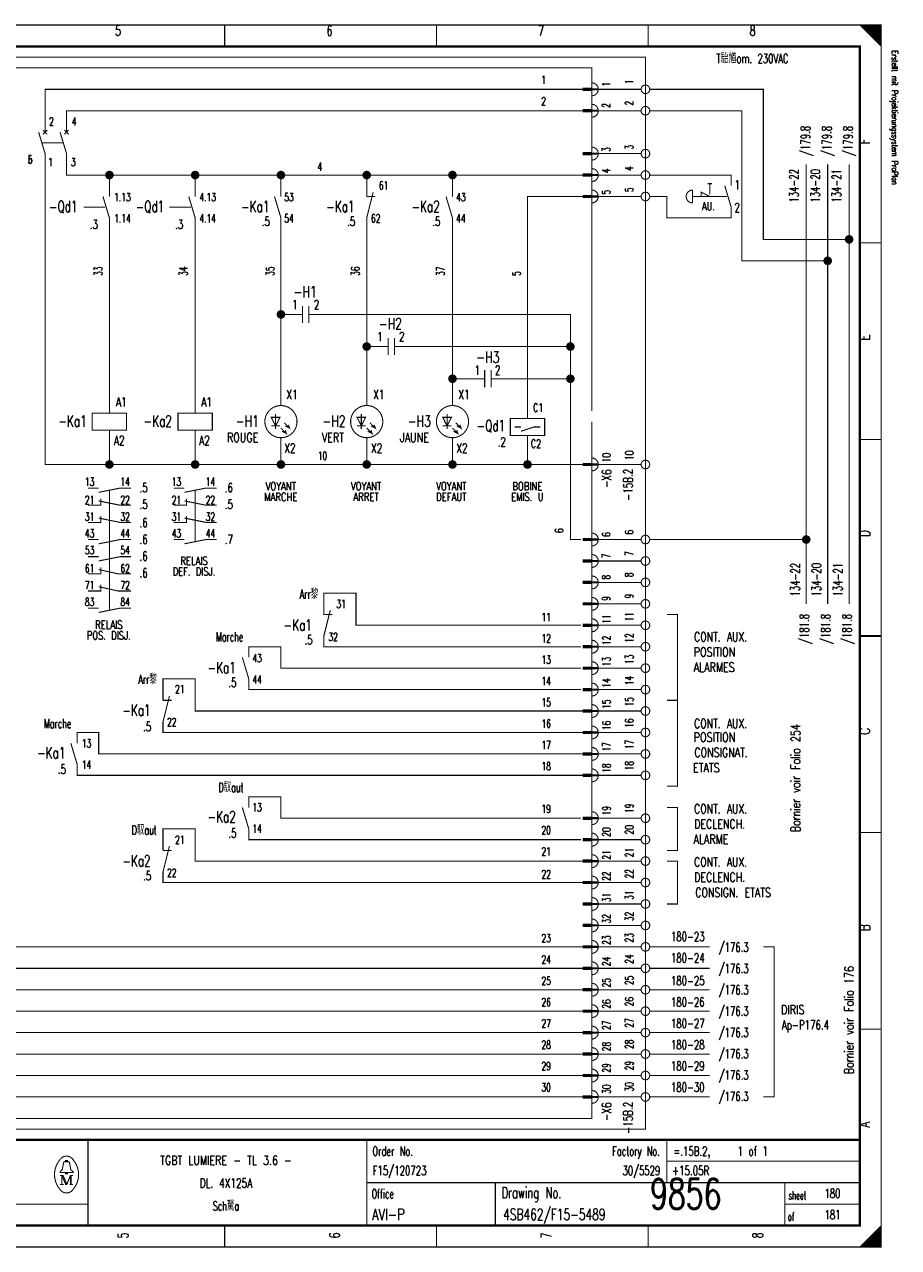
# Model space of a CAD drawing. Extents: x -1 to 409, y 0 to 286.
# Tile 2 of 2: x 205 to 409, y 0 to 285. Entities that reach past the tile are written whole.
import ezdxf
from ezdxf.enums import TextEntityAlignment as Align

# ---------------------------------------------------------------- set-up
doc = ezdxf.new("R2010")
doc.units = 0
doc.header["$MEASUREMENT"] = 0
doc.linetypes.add('GESTRICHELT', pattern=[3.75, 3, -0.75])
doc.layers.get('0').update_dxf_attribs({"color": 9, "linetype": 'CONTINUOUS'})
doc.layers.add('0L', color=7, linetype='CONTINUOUS')
doc.styles.get("Standard").update_dxf_attribs({"font": 'TXT', "bigfont": 'TXT'})

# ---------------------------------------------------------------- blocks, each defined once
blk = doc.blocks.new('BCIRCLE_FILLED')
at = {"color": 0, "linetype": 'Continuous', "const_width": 1, "flags": 128}
blk.add_lwpolyline([(0.5, 0, 1), (-0.5, 0, 1)], format="xyb", close=True, dxfattribs=at)

msp = doc.modelspace()

# ---------------------------------------------------------------- linework, layer by layer
at = {"color": 0, "const_width": 0.25, "flags": 128}
for points in [[(0, 142.5), (0, 285), (405, 285), (405, 0), (0, 0), (0, 142.5)], [(400, 285), (405, 280), (404.75, 280.25), (404.75, 285), (404.5, 285), (404.5, 280.5), (404.25, 280.75), (404.25, 285), (404, 285), (404, 281), (403.75, 281.25), (403.75, 285), (403.5, 285), (403.5, 281.5), (403.25, 281.75)], [(401.5, 283.5), (401.5, 285), (401.25, 285), (401.25, 283.75), (401, 284), (401, 285), (400.75, 285), (400.75, 284.25), (400.5, 284.5), (400.5, 285), (400.25, 285), (400.25, 284.75)], [(403.25, 281.75), (403.25, 285), (403, 285), (403, 282), (402.75, 282.25), (402.75, 285), (402.5, 285), (402.5, 282.5), (402.25, 282.75), (402.25, 285), (402, 285), (402, 283), (401.75, 283.25), (401.75, 285), (401.5, 285)], [(210, 260), (210, 270), (335.5, 270)], [(349, 270), (339, 270)], [(397.5, 235), (377.5, 235), (377.5, 270), (351, 270)], [(215, 260), (215, 265), (335.5, 265)], [(349, 265), (339, 265)], [(392.5, 230), (372.5, 230), (372.5, 265), (351, 265)], [(225, 182.5), (210, 182.5), (210, 255)], [(225, 250), (215, 250), (215, 255)], [(349, 255), (339, 255)], [(387.5, 150), (387.5, 252.5)], [(392.5, 150), (392.5, 252.5)], [(397.5, 150), (397.5, 252.5)], [(225, 245), (225, 250), (245, 250)], [(245, 245), (245, 250), (265, 250)], [(265, 245), (265, 250), (285, 250)], [(285, 245), (285, 250), (305, 250)], [(305, 245), (305, 250), (335.5, 250)], [(349, 250), (339, 250)], [(363, 245), (363, 246), (365, 245)], [(322.5, 193.25), (322.5, 245), (335.5, 245)], [(349, 245), (339, 245)], [(225, 194.5), (225, 240)], [(245, 194.5), (245, 240)], [(265, 196.25), (265, 240)], [(285, 196.25), (285, 240)], [(305, 196.25), (305, 240)], [(267, 217.5), (265, 217.5)], [(294.5, 210), (332.5, 210), (332.5, 217.5), (274.5, 217.5)], [(287, 210), (285, 210)], [(317, 202.5), (332.5, 202.5), (332.5, 210)], [(335.5, 55), (187.5, 55), (187.5, 207.5)], [(335.5, 60), (192.5, 60), (192.5, 207.5)], [(335.5, 65), (197.5, 65), (197.5, 207.5)], [(335.5, 70), (202.5, 70), (202.5, 207.5)], [(309.5, 202.5), (305, 202.5)], [(335, 165), (332.5, 165), (332.5, 202.5)], [(264.75, 193.5), (262.75, 193.5), (263.75, 191.5), (264.75, 193.5)], [(265, 191), (266.25, 189.75), (266, 190.5), (266.25, 189.75), (265.25, 190.25)], [(265.75, 192.25), (267, 191), (266.75, 191.75), (267, 191), (266, 191.5)], [(284.75, 193.5), (282.75, 193.5), (283.75, 191.5), (284.75, 193.5)], [(285, 191), (286.25, 189.75), (286, 190.5), (286.25, 189.75), (285.25, 190.25)], [(285.75, 192.25), (287, 191), (286.75, 191.75), (287, 191), (286, 191.5)], [(304.75, 193.5), (302.75, 193.5), (303.75, 191.5), (304.75, 193.5)], [(305, 191), (306.25, 189.75), (306, 190.5), (306.25, 189.75), (305.25, 190.25)], [(305.75, 192.25), (307, 191), (306.75, 191.75), (307, 191), (306, 191.5)], [(322.5, 193.25), (326.5, 193.25), (326.5, 189.25), (318.5, 189.25), (318.5, 193.25), (322.5, 193.25)], [(321, 190.25), (324, 191.25), (325.5, 191.25)], [(245, 182.5), (225, 182.5), (225, 190.5)], [(265, 182.5), (245, 182.5), (245, 190.5)], [(285, 182.5), (265, 182.5), (265, 188.75)], [(305, 182.5), (285, 182.5), (285, 188.75)], [(322.5, 182.5), (305, 182.5), (305, 188.75)], [(335.5, 182.5), (322.5, 182.5), (322.5, 189.25)], [(349, 182.5), (339, 182.5)], [(222.5, 176), (227.5, 177), (230, 177)], [(242.5, 176), (247.5, 177), (250, 177)], [(335.5, 50), (172.5, 50), (172.5, 175), (103, 175)], [(220, 173), (223, 173), (223, 174.5)], [(222.5, 174), (227.5, 173), (230, 173)], [(240, 173), (243, 173), (243, 174.5)], [(242.5, 174), (247.5, 173), (250, 173)], [(220, 169), (223, 169), (223, 170.5)], [(222.5, 170), (227.5, 169), (230, 169)], [(240, 169), (243, 169), (243, 170.5)], [(242.5, 170), (247.5, 169), (250, 169)], [(222.5, 164), (227.5, 165), (230, 165)], [(242.5, 164), (247.5, 165), (250, 165)], [(349, 165), (339, 165)], [(387.5, 165), (351, 165)], [(222.5, 160), (227.5, 161), (230, 161)], [(349, 160), (339, 160)], [(220, 157), (223, 157), (223, 158.5)], [(222.5, 158), (227, 157), (230, 157)], [(335.5, 45), (167.5, 45), (167.5, 155), (108, 155)], [(220, 153), (223, 153), (223, 154.5)], [(222.5, 154), (227, 153), (230, 153)], [(349, 155), (339, 155)], [(335, 145), (282.5, 145), (282.5, 152.5), (275, 152.5), (275, 147.5)], [(222.5, 148), (227.5, 149), (230, 149)], [(349, 150), (339, 150)], [(355, 127.5), (357.5, 127.5), (357.5, 147.5), (355, 147.5)], [(335, 140), (275, 140), (275, 142.5)], [(349, 145), (339, 145)], [(335, 135), (265, 135), (265, 140), (257.5, 140), (257.5, 137.5)], [(349, 140), (339, 140)], [(335.5, 40), (162.5, 40), (162.5, 135), (113, 135)], [(349, 135), (339, 135)], [(335.5, 125), (245, 125), (245, 132.5), (237.5, 132.5), (237.5, 127.5)], [(335, 130), (257.5, 130), (257.5, 132.5)], [(349, 130), (339, 130)], [(355, 127.5), (357.5, 127.5), (357.5, 107.5), (355, 107.5)], [(349, 125), (339, 125)], [(335.5, 35), (157.5, 35), (157.5, 120), (125, 120)], [(335.5, 115), (222.5, 115), (222.5, 120), (217.5, 120), (217.5, 117.5)], [(335.5, 120), (237.5, 120), (237.5, 122.5)], [(349, 120), (339, 120)], [(349, 115), (339, 115)], [(335.5, 110), (217.5, 110), (217.5, 112.5)], [(349, 110), (339, 110)], [(335, 100), (265, 100), (265, 105), (257.5, 105), (257.5, 102.5)], [(349, 100), (339, 100)], [(355, 102.5), (357.5, 102.5), (357.5, 92.5), (355, 92.5)], [(335.5, 90), (245, 90), (245, 97.5), (237.5, 97.5), (237.5, 92.5)], [(335, 95), (257.5, 95), (257.5, 97.5)], [(349, 95), (339, 95)], [(349, 90), (339, 90)], [(355, 90), (357.5, 90), (357.5, 80), (355, 80)], [(335.5, 85), (237.5, 85), (237.5, 87.5)], [(349, 85), (339, 85)], [(349, 80), (339, 80)], [(349, 75), (339, 75)], [(349, 70), (339, 70)], [(365, 70), (351, 70)], [(377.5, 70), (380, 70), (380, 35), (377.5, 35)], [(349, 65), (339, 65)], [(365, 65), (351, 65)], [(349, 60), (339, 60)], [(365, 60), (351, 60)], [(349, 55), (339, 55)], [(365, 55), (351, 55)], [(349, 50), (339, 50)], [(365, 50), (351, 50)], [(349, 45), (339, 45)], [(365, 45), (351, 45)], [(349, 40), (339, 40)], [(365, 40), (351, 40)], [(349, 35), (339, 35)], [(365, 35), (351, 35)], [(214.8, 19.9), (214.8, 20.2), (215.2, 20.2), (215.2, 19.9)], [(214.8, 17.4), (213.5, 17.4), (213.5, 17.6), (214, 18), (214.3, 19.6)], [(215.2, 17.4), (216.5, 17.4), (216.5, 17.6), (216, 18), (215.7, 19.6)], [(213.9, 16.7), (213.9, 14.6), (213.5, 14.6)], [(213.9, 16.7), (214.8, 14.6), (215.1, 14.6)], [(403, 0), (403, 3), (402.75, 2.75), (402.75, 0), (402.5, 0), (402.5, 2.5), (402.25, 2.25), (402.25, 0), (402, 0), (402, 2), (401.75, 1.75), (401.75, 0), (401.5, 0), (401.5, 1.5), (401.25, 1.25)], [(404.75, 4.75), (404.75, 0), (404.5, 0), (404.5, 4.5), (404.25, 4.25), (404.25, 0), (404, 0), (404, 4), (403.75, 3.75), (403.75, 0), (403.5, 0), (403.5, 3.5), (403.25, 3.25), (403.25, 0), (403, 0)], [(401.25, 1.25), (401.25, 0), (401, 0), (401, 1), (400.75, 0.75), (400.75, 0), (400.5, 0), (400.5, 0.5), (400.25, 0.25), (400.25, 0)]]:
    msp.add_lwpolyline(points, dxfattribs=at)
at = {"color": 0, "flags": 128}
for points, const_width in [([(0, 285), (405, 285), (405, 0), (0, 0)], 0.25), ([(5, 280), (400, 280), (400, 5), (5, 5)], 0.5), ([(5, 280), (400, 280), (400, 5), (5, 5)], 0.25), ([(337.5, 269.75), (335.5, 269.75), (335.5, 270.25), (337.5, 270.25)], 0.25), ([(337.5, 264.75), (335.5, 264.75), (335.5, 265.25), (337.5, 265.25)], 0.25), ([(337.5, 254.75), (335.5, 254.75), (335.5, 255.25), (337.5, 255.25)], 0.25), ([(337.5, 249.75), (335.5, 249.75), (335.5, 250.25), (337.5, 250.25)], 0.25), ([(337.5, 244.75), (335.5, 244.75), (335.5, 245.25), (337.5, 245.25)], 0.25), ([(221, 190.5), (229, 190.5), (229, 194.5), (221, 194.5)], 0.25), ([(241, 190.5), (249, 190.5), (249, 194.5), (241, 194.5)], 0.25), ([(337.5, 182.25), (335.5, 182.25), (335.5, 182.75), (337.5, 182.75)], 0.25), ([(337.5, 164.75), (335.5, 164.75), (335.5, 165.25), (337.5, 165.25)], 0.25), ([(337.5, 159.75), (335.5, 159.75), (335.5, 160.25), (337.5, 160.25)], 0.25), ([(337.5, 154.75), (335.5, 154.75), (335.5, 155.25), (337.5, 155.25)], 0.25), ([(337.5, 149.75), (335.5, 149.75), (335.5, 150.25), (337.5, 150.25)], 0.25), ([(337.5, 144.75), (335.5, 144.75), (335.5, 145.25), (337.5, 145.25)], 0.25), ([(337.5, 139.75), (335.5, 139.75), (335.5, 140.25), (337.5, 140.25)], 0.25), ([(337.5, 134.75), (335.5, 134.75), (335.5, 135.25), (337.5, 135.25)], 0.25), ([(337.5, 129.75), (335.5, 129.75), (335.5, 130.25), (337.5, 130.25)], 0.25), ([(337.5, 124.75), (335.5, 124.75), (335.5, 125.25), (337.5, 125.25)], 0.25), ([(337.5, 119.75), (335.5, 119.75), (335.5, 120.25), (337.5, 120.25)], 0.25), ([(337.5, 114.75), (335.5, 114.75), (335.5, 115.25), (337.5, 115.25)], 0.25), ([(337.5, 109.75), (335.5, 109.75), (335.5, 110.25), (337.5, 110.25)], 0.25), ([(337.5, 99.75), (335.5, 99.75), (335.5, 100.25), (337.5, 100.25)], 0.25), ([(337.5, 94.75), (335.5, 94.75), (335.5, 95.25), (337.5, 95.25)], 0.25), ([(337.5, 89.75), (335.5, 89.75), (335.5, 90.25), (337.5, 90.25)], 0.25), ([(337.5, 84.75), (335.5, 84.75), (335.5, 85.25), (337.5, 85.25)], 0.25), ([(337.5, 79.75), (335.5, 79.75), (335.5, 80.25), (337.5, 80.25)], 0.25), ([(337.5, 74.75), (335.5, 74.75), (335.5, 75.25), (337.5, 75.25)], 0.25), ([(337.5, 69.75), (335.5, 69.75), (335.5, 70.25), (337.5, 70.25)], 0.25), ([(337.5, 64.75), (335.5, 64.75), (335.5, 65.25), (337.5, 65.25)], 0.25), ([(337.5, 59.75), (335.5, 59.75), (335.5, 60.25), (337.5, 60.25)], 0.25), ([(337.5, 54.75), (335.5, 54.75), (335.5, 55.25), (337.5, 55.25)], 0.25), ([(337.5, 49.75), (335.5, 49.75), (335.5, 50.25), (337.5, 50.25)], 0.25), ([(337.5, 44.75), (335.5, 44.75), (335.5, 45.25), (337.5, 45.25)], 0.25), ([(337.5, 39.75), (335.5, 39.75), (335.5, 40.25), (337.5, 40.25)], 0.25), ([(337.5, 34.75), (335.5, 34.75), (335.5, 35.25), (337.5, 35.25)], 0.25), ([(214.8, 17.4), (215.2, 17.4), (215.2, 17.1), (214.8, 17.1)], 0.25)]:
    msp.add_lwpolyline(points, close=True, dxfattribs=dict(at, const_width=const_width))
at = {"color": 0}
for points, const_width in [([(251.875, 285), (251.875, 280)], 0.25), ([(301.25, 285), (301.25, 280)], 0.25), ([(350.625, 285), (350.625, 280)], 0.25), ([(335.5, 270), (337.5, 270)], 0.25), ([(335.5, 265), (337.5, 265)], 0.25), ([(208.5, 260), (210, 255)], 0.25), ([(210.5, 260.5), (209.5, 259.5)], 0.25), ([(209.5, 260.5), (210.5, 259.5)], 0.25), ([(213.5, 260), (215, 255)], 0.25), ([(215.5, 260.5), (214.5, 259.5)], 0.25), ([(214.5, 260.5), (215.5, 259.5)], 0.25), ([(335.5, 255), (337.5, 255)], 0.25), ([(335.5, 250), (337.5, 250)], 0.25), ([(286.5, 246), (285, 240)], 0.25), ([(361, 246.5), (361, 243.5)], 0.25), ([(364.5, 248), (365.5, 248)], 0.25), ([(368.5, 247.5), (370, 242.5)], 0.25), ([(223.5, 245), (225, 240)], 0.25), ([(243.5, 245), (245, 240)], 0.25), ([(263.5, 245), (265, 240)], 0.25), ([(285, 245), (287, 245)], 0.25), ([(303.5, 245), (305, 240)], 0.25), ([(335.5, 245), (337.5, 245)], 0.25), ([(405, 234.167), (400, 234.167)], 0.25), ([(270, 217.5), (267, 217.5)], 0.25), ([(270, 219.5), (270, 215.5)], 0.25), ([(271.5, 219.5), (271.5, 215.5)], 0.25), ([(271.5, 217.5), (274.5, 217.5)], 0.25), ([(290, 212), (290, 208)], 0.25), ([(291.5, 212), (291.5, 208)], 0.25), ([(290, 210), (287, 210)], 0.25), ([(291.5, 210), (294.5, 210)], 0.25), ([(312.5, 202.5), (309.5, 202.5)], 0.25), ([(312.5, 204.5), (312.5, 200.5)], 0.25), ([(314, 204.5), (314, 200.5)], 0.25), ([(314, 202.5), (317, 202.5)], 0.25), ([(263.75, 194.25), (263.75, 190.75)], 0.25), ([(283.75, 194.25), (283.75, 190.75)], 0.25), ([(303.75, 194.25), (303.75, 190.75)], 0.25), ([(262.75, 191.5), (264.75, 191.5)], 0.25), ([(282.75, 191.5), (284.75, 191.5)], 0.25), ([(302.75, 191.5), (304.75, 191.5)], 0.25), ([(319.5, 191.25), (321, 191.25)], 0.25), ([(405, 188.334), (400, 188.334)], 0.25), ([(335.5, 182.5), (337.5, 182.5)], 0.25), ([(220, 177), (222.5, 177)], 0.25), ([(240, 177), (242.5, 177)], 0.25), ([(220, 165), (222.5, 165)], 0.25), ([(240, 165), (242.5, 165)], 0.25), ([(335.5, 165), (337.5, 165)], 0.25), ([(220, 161), (222.5, 161)], 0.25), ([(335.5, 160), (337.5, 160)], 0.25), ([(335.5, 155), (337.5, 155)], 0.25), ([(220, 149), (222.5, 149)], 0.25), ([(276.5, 148.5), (275, 142.5)], 0.25), ([(335.5, 150), (337.5, 150)], 0.25), ([(275, 147.5), (277, 147.5)], 0.25), ([(335.5, 145), (337.5, 145)], 0.25), ([(400, 142.5), (405, 142.5)], 0.5), ([(405, 142.5), (400, 142.5)], 0.25), ([(335.5, 140), (337.5, 140)], 0.25), ([(256, 137.5), (257.5, 132.5)], 0.25), ([(335.5, 135), (337.5, 135)], 0.25), ([(239, 128.5), (237.5, 122.5)], 0.25), ([(335.5, 130), (337.5, 130)], 0.25), ([(237.5, 127.5), (239.5, 127.5)], 0.25), ([(335.5, 125), (337.5, 125)], 0.25), ([(335.5, 120), (337.5, 120)], 0.25), ([(216, 117.5), (217.5, 112.5)], 0.25), ([(335.5, 115), (337.5, 115)], 0.25), ([(335.5, 110), (337.5, 110)], 0.25), ([(256, 102.5), (257.5, 97.5)], 0.25), ([(335.5, 100), (337.5, 100)], 0.25), ([(335.5, 95), (337.5, 95)], 0.25), ([(405, 96.667), (400, 96.667)], 0.25), ([(239, 93.5), (237.5, 87.5)], 0.25), ([(237.5, 92.5), (239.5, 92.5)], 0.25), ([(335.5, 90), (337.5, 90)], 0.25), ([(335.5, 85), (337.5, 85)], 0.25), ([(335.5, 80), (337.5, 80)], 0.25), ([(335.5, 75), (337.5, 75)], 0.25), ([(335.5, 70), (337.5, 70)], 0.25), ([(335.5, 65), (337.5, 65)], 0.25), ([(335.5, 60), (337.5, 60)], 0.25), ([(335.5, 55), (337.5, 55)], 0.25), ([(335.5, 50), (337.5, 50)], 0.25), ([(405, 50.834), (400, 50.834)], 0.25), ([(335.5, 45), (337.5, 45)], 0.25), ([(335.5, 40), (337.5, 40)], 0.25), ([(335.5, 35), (337.5, 35)], 0.25), ([(400, 25), (5, 25)], 0.5), ([(220, 25), (220, 5)], 0.25), ([(285, 25), (285, 5)], 0.25), ([(355, 25), (355, 15)], 0.25), ([(214.6, 19.9), (215.5, 19.9)], 0.25), ([(355, 20), (400, 20)], 0.25), ([(213.5, 16.7), (214.2, 16.7)], 0.25), ([(213.9, 14.6), (214.3, 14.6)], 0.25), ([(214.2, 16.7), (215.1, 14.6)], 0.25), ([(215.1, 14.6), (215.9, 16.7)], 0.25), ([(216.5, 14.6), (215.7, 14.6)], 0.25), ([(215.9, 14.6), (215.9, 16.7)], 0.25), ([(215.9, 16.7), (216.5, 16.7)], 0.25), ([(216.1, 16.7), (216.1, 14.6)], 0.25), ([(285, 15), (400, 15)], 0.25), ([(315, 15), (315, 5)], 0.25), ([(382.5, 15), (382.5, 5)], 0.25), ([(5, 10), (220, 10)], 0.25), ([(382.5, 10), (400, 10)], 0.25), ([(251.875, 0), (251.875, 5)], 0.25), ([(301.25, 0), (301.25, 5)], 0.25), ([(350.625, 0), (350.625, 5)], 0.25), ([(405, 5), (400, 0)], 0.25)]:
    msp.add_lwpolyline(points, dxfattribs=dict(at, const_width=const_width))
at = {"color": 0, "linetype": 'GESTRICHELT', "const_width": 0.25, "flags": 128}
for points in [[(67.5, 277.5), (350, 277.5), (350, 27.5), (125, 27.5), (125, 65), (67.5, 65), (67.5, 277.5)], [(70, 250), (150, 250), (150, 275), (337.5, 275), (337.5, 225)], [(337.5, 192.5), (337.5, 30), (150, 30), (150, 82.5), (70, 82.5), (70, 250)], [(370, 247.5), (370, 250), (351, 250)], [(370, 242.5), (370, 240), (355, 240), (355, 245), (351, 245)]]:
    msp.add_lwpolyline(points, dxfattribs=at)
at = {"color": 0, "const_width": 0.25, "flags": 128}
for points in [[(337.5, 268.5, 1), (337.5, 271.5, 1)], [(337.5, 263.5, 1), (337.5, 266.5, 1)], [(337.5, 253.5, 1), (337.5, 256.5, 1)], [(337.5, 248.5, 1), (337.5, 251.5, 1)], [(337.5, 243.5, 1), (337.5, 246.5, 1)], [(361, 246.5, 1), (361, 243.5, 1)], [(337.5, 181, 1), (337.5, 184, 1)], [(337.5, 163.5, 1), (337.5, 166.5, 1)], [(337.5, 158.5, 1), (337.5, 161.5, 1)], [(337.5, 153.5, 1), (337.5, 156.5, 1)], [(337.5, 148.5, 1), (337.5, 151.5, 1)], [(337.5, 143.5, 1), (337.5, 146.5, 1)], [(337.5, 138.5, 1), (337.5, 141.5, 1)], [(337.5, 133.5, 1), (337.5, 136.5, 1)], [(337.5, 128.5, 1), (337.5, 131.5, 1)], [(337.5, 123.5, 1), (337.5, 126.5, 1)], [(337.5, 118.5, 1), (337.5, 121.5, 1)], [(337.5, 113.5, 1), (337.5, 116.5, 1)], [(337.5, 108.5, 1), (337.5, 111.5, 1)], [(337.5, 98.5, 1), (337.5, 101.5, 1)], [(337.5, 93.5, 1), (337.5, 96.5, 1)], [(337.5, 88.5, 1), (337.5, 91.5, 1)], [(337.5, 83.5, 1), (337.5, 86.5, 1)], [(337.5, 78.5, 1), (337.5, 81.5, 1)], [(337.5, 73.5, 1), (337.5, 76.5, 1)], [(337.5, 68.5, 1), (337.5, 71.5, 1)], [(337.5, 63.5, 1), (337.5, 66.5, 1)], [(337.5, 58.5, 1), (337.5, 61.5, 1)], [(337.5, 53.5, 1), (337.5, 56.5, 1)], [(337.5, 48.5, 1), (337.5, 51.5, 1)], [(337.5, 43.5, 1), (337.5, 46.5, 1)], [(337.5, 38.5, 1), (337.5, 41.5, 1)], [(337.5, 33.5, 1), (337.5, 36.5, 1)], [(213.499601, 20.388348, 0.373815), (213.488, 13.425, 0.373815)], [(216.493359, 20.403602, 0.530775), (213.513, 20.413, 0.530775)], [(214.6, 19.9, 0.414214), (214.3, 19.6, 0.414214)], [(215.7, 19.6, 0.414214), (215.4, 19.9, 0.414214)], [(216.498075, 13.401685, 0.378582), (216.463, 20.438, 0.378582)], [(213.502705, 13.401803, 0.532213), (216.488, 13.388, 0.532213)]]:
    msp.add_lwpolyline(points, format="xyb", dxfattribs=at)
for points in [[(351, 270, 1), (349, 270, 1)], [(351, 265, 1), (349, 265, 1)], [(351, 255, 1), (349, 255, 1)], [(351, 250, 1), (349, 250, 1)], [(351, 245, 1), (349, 245, 1)], [(268.75, 192.5, 1), (261.25, 192.5, 1)], [(288.75, 192.5, 1), (281.25, 192.5, 1)], [(308.75, 192.5, 1), (301.25, 192.5, 1)], [(351, 182.5, 1), (349, 182.5, 1)], [(351, 165, 1), (349, 165, 1)], [(351, 160, 1), (349, 160, 1)], [(351, 155, 1), (349, 155, 1)], [(351, 150, 1), (349, 150, 1)], [(351, 145, 1), (349, 145, 1)], [(351, 140, 1), (349, 140, 1)], [(351, 135, 1), (349, 135, 1)], [(351, 130, 1), (349, 130, 1)], [(351, 125, 1), (349, 125, 1)], [(351, 120, 1), (349, 120, 1)], [(351, 115, 1), (349, 115, 1)], [(351, 110, 1), (349, 110, 1)], [(351, 100, 1), (349, 100, 1)], [(351, 95, 1), (349, 95, 1)], [(351, 90, 1), (349, 90, 1)], [(351, 85, 1), (349, 85, 1)], [(351, 80, 1), (349, 80, 1)], [(351, 75, 1), (349, 75, 1)], [(351, 70, 1), (349, 70, 1)], [(351, 65, 1), (349, 65, 1)], [(351, 60, 1), (349, 60, 1)], [(351, 55, 1), (349, 55, 1)], [(351, 50, 1), (349, 50, 1)], [(351, 45, 1), (349, 45, 1)], [(351, 40, 1), (349, 40, 1)], [(351, 35, 1), (349, 35, 1)]]:
    msp.add_lwpolyline(points, format="xyb", close=True, dxfattribs=at)
at = {"color": 0, "linetype": 'GESTRICHELT', "const_width": 0.25}
for points in [[(209.25, 257.5), (214.25, 257.5)], [(365, 248), (365, 245.5)], [(219, 242.5), (224, 242.5)], [(239, 242.5), (244, 242.5)], [(367, 245), (361, 245)], [(364, 245), (369, 245)], [(337.5, 195), (337.5, 230)], [(225, 164.5), (225, 176.5)], [(245, 164.5), (245, 176.5)], [(225, 148.5), (225, 169)]]:
    msp.add_lwpolyline(points, dxfattribs=at)
at = {"layer": '0L', "color": 0}
for points in [[(338.95, 270.25), (337.55, 270.25), (338.95, 269.75), (337.55, 269.75)], [(338.95, 265.25), (337.55, 265.25), (338.95, 264.75), (337.55, 264.75)], [(338.95, 255.25), (337.55, 255.25), (338.95, 254.75), (337.55, 254.75)], [(338.95, 250.25), (337.55, 250.25), (338.95, 249.75), (337.55, 249.75)], [(338.95, 245.25), (337.55, 245.25), (338.95, 244.75), (337.55, 244.75)], [(338.95, 182.75), (337.55, 182.75), (338.95, 182.25), (337.55, 182.25)], [(338.95, 165.25), (337.55, 165.25), (338.95, 164.75), (337.55, 164.75)], [(338.95, 160.25), (337.55, 160.25), (338.95, 159.75), (337.55, 159.75)], [(338.95, 155.25), (337.55, 155.25), (338.95, 154.75), (337.55, 154.75)], [(338.95, 150.25), (337.55, 150.25), (338.95, 149.75), (337.55, 149.75)], [(338.95, 145.25), (337.55, 145.25), (338.95, 144.75), (337.55, 144.75)], [(338.95, 140.25), (337.55, 140.25), (338.95, 139.75), (337.55, 139.75)], [(338.95, 135.25), (337.55, 135.25), (338.95, 134.75), (337.55, 134.75)], [(338.95, 130.25), (337.55, 130.25), (338.95, 129.75), (337.55, 129.75)], [(338.95, 125.25), (337.55, 125.25), (338.95, 124.75), (337.55, 124.75)], [(338.95, 120.25), (337.55, 120.25), (338.95, 119.75), (337.55, 119.75)], [(338.95, 115.25), (337.55, 115.25), (338.95, 114.75), (337.55, 114.75)], [(338.95, 110.25), (337.55, 110.25), (338.95, 109.75), (337.55, 109.75)], [(338.95, 100.25), (337.55, 100.25), (338.95, 99.75), (337.55, 99.75)], [(338.95, 95.25), (337.55, 95.25), (338.95, 94.75), (337.55, 94.75)], [(338.95, 90.25), (337.55, 90.25), (338.95, 89.75), (337.55, 89.75)], [(338.95, 85.25), (337.55, 85.25), (338.95, 84.75), (337.55, 84.75)], [(338.95, 80.25), (337.55, 80.25), (338.95, 79.75), (337.55, 79.75)], [(338.95, 75.25), (337.55, 75.25), (338.95, 74.75), (337.55, 74.75)], [(338.95, 70.25), (337.55, 70.25), (338.95, 69.75), (337.55, 69.75)], [(338.95, 65.25), (337.55, 65.25), (338.95, 64.75), (337.55, 64.75)], [(338.95, 60.25), (337.55, 60.25), (338.95, 59.75), (337.55, 59.75)], [(338.95, 55.25), (337.55, 55.25), (338.95, 54.75), (337.55, 54.75)], [(338.95, 50.25), (337.55, 50.25), (338.95, 49.75), (337.55, 49.75)], [(338.95, 45.25), (337.55, 45.25), (338.95, 44.75), (337.55, 44.75)], [(338.95, 40.25), (337.55, 40.25), (338.95, 39.75), (337.55, 39.75)], [(338.95, 35.25), (337.55, 35.25), (338.95, 34.75), (337.55, 34.75)]]:
    msp.add_solid(points, dxfattribs=at)

# ---------------------------------------------------------------- block references
at = {"color": 0}
for p in [(225, 250), (245, 250), (265, 250), (285, 250), (305, 250), (397.5, 235), (392.5, 230), (265, 217.5), (285, 210), (332.5, 210), (305, 202.5), (332.5, 202.5), (225, 182.5), (245, 182.5), (265, 182.5), (285, 182.5), (305, 182.5), (322.5, 182.5), (387.5, 165)]:
    msp.add_blockref('BCIRCLE_FILLED', p, dxfattribs=at)

# ---------------------------------------------------------------- texts
for s, height, width, p in [('5', 2.38125, 0.672, (226.989415, 284.858032)), ('6', 2.38125, 0.672, (276.323163, 284.858032)), ('7', 2.38125, 0.672, (325.656912, 284.858032)), ('8', 2.38125, 0.672, (374.99066, 284.858032)), ('AU.', 1.905, 0.738667, (364.698007, 243.687422)), ('-H1', 2.619375, 0.709333, (270.644458, 224.09589)), ('-H2', 2.619375, 0.709333, (290.519925, 216.64259)), ('-H3', 2.619375, 0.709333, (313.234745, 208.834371)), ('VOYANT', 1.905, 0.76, (264.965753, 178.382316)), ('VOYANT', 1.905, 0.76, (284.84122, 178.382316)), ('VOYANT', 1.905, 0.76, (304.716687, 178.382316)), ('BOBINE', 1.905, 0.76, (322.46264, 178.382316)), ('MARCHE', 1.905, 0.76, (264.965753, 175.897883)), ('ARRET', 1.905, 0.76, (284.84122, 175.897883)), ('DEFAUT', 1.905, 0.76, (304.716687, 175.897883)), ('EMIS. U', 1.905, 0.741714, (322.46264, 175.897883)), ('RELAIS', 1.905, 0.76, (244.735367, 160.991283)), ('DEF. DISJ.', 1.905, 0.7408, (244.735367, 158.506849)), ('RELAIS', 1.905, 0.76, (224.8599, 146.084682)), ('POS. DISJ.', 1.905, 0.7408, (224.8599, 143.600249)), ('TGBT LUMIERE - TL 3.6 -', 2.143125, 0.754667, (252.188667, 21.295143)), ('DL. 4X125A', 2.143125, 0.712, (252.188667, 15.971357)), ('Sch駑a', 2.143125, 0.626667, (252.188667, 10.647572))]:
    msp.add_text(s, height=height, dxfattribs=dict(at, width=width)).set_placement(p, align=Align.TOP_CENTER)
for s, height, width, p in [('T駘馗om. 230VAC', 2.143125, 0.669867, (366.520517, 278.256538)), ('1', 1.905, 0.672, (325.7066, 273.145704)), ('2', 1.905, 0.672, (325.7066, 268.176837)), ('1', 1.905, 0.672, (210.712827, 253.980075)), ('3', 1.905, 0.672, (216.036613, 253.980075)), ('4', 1.905, 0.672, (273.533499, 252.915318)), ('1', 2.143125, 0.672, (370.78132, 248.798257)), ('1.13', 1.905, 0.678, (226.098568, 245.816936)), ('4.13', 1.905, 0.678, (245.974035, 245.816936)), ('53', 1.905, 0.672, (265.774969, 245.816936)), ('43', 1.905, 0.672, (305.880822, 245.816936)), ('2', 2.143125, 0.672, (370.78132, 243.474471)), ('1.14', 1.905, 0.678, (226.098568, 240.84807)), ('4.14', 1.905, 0.678, (245.974035, 240.84807)), ('54', 1.905, 0.672, (265.774969, 240.84807)), ('62', 1.905, 0.672, (286.005355, 240.84807)), ('44', 1.905, 0.672, (305.880822, 240.84807)), ('A2', 2.143125, 0.716, (226.036457, 189.171856)), ('A2', 2.143125, 0.716, (245.911924, 189.171856)), ('C2', 1.905, 0.716, (323.284278, 188.32005)), ('X2', 2.143125, 0.716, (265.787391, 187.39726)), ('10', 1.905, 0.672, (273.583188, 185.480697)), ('X2', 2.143125, 0.716, (286.017777, 187.39726)), ('X2', 2.143125, 0.716, (305.893244, 187.39726)), ('13', 1.905, 0.672, (219.280573, 179.447073)), ('.5', 2.143125, 0.684, (232.032814, 178.169365)), ('.5', 2.143125, 0.684, (232.032814, 178.169365)), ('13', 1.905, 0.672, (239.510959, 179.447073)), ('.6', 2.143125, 0.684, (251.908281, 178.169365)), ('.6', 2.143125, 0.684, (251.908281, 178.169365)), ('21', 1.905, 0.672, (219.280573, 175.188045)), ('.5', 2.143125, 0.684, (232.032814, 174.265255)), ('.5', 2.143125, 0.684, (232.032814, 174.265255)), ('21', 1.905, 0.672, (239.510959, 175.188045)), ('.5', 2.143125, 0.684, (251.908281, 174.265255)), ('.5', 2.143125, 0.684, (251.908281, 174.265255)), ('31', 1.905, 0.672, (219.280573, 171.283935)), ('31', 1.905, 0.672, (239.510959, 171.283935)), ('.6', 2.143125, 0.684, (232.032814, 170.006227)), ('.6', 2.143125, 0.684, (232.032814, 170.006227)), ('43', 1.905, 0.672, (219.280573, 167.379826)), ('.6', 2.143125, 0.684, (232.032814, 166.102117)), ('.6', 2.143125, 0.684, (232.032814, 166.102117)), ('43', 1.905, 0.672, (239.510959, 167.379826)), ('.7', 2.143125, 0.684, (251.908281, 166.102117)), ('.7', 2.143125, 0.684, (251.908281, 166.102117)), ('53', 1.905, 0.672, (219.280573, 163.475716)), ('.6', 2.143125, 0.684, (232.032814, 162.198007)), ('.6', 2.143125, 0.684, (232.032814, 162.198007)), ('61', 1.905, 0.672, (219.280573, 159.216687)), ('.6', 2.143125, 0.684, (232.032814, 158.293898)), ('.6', 2.143125, 0.684, (232.032814, 158.293898)), ('71', 1.905, 0.672, (219.280573, 155.312578)), ('83', 1.905, 0.672, (219.280573, 151.408468)), ('11', 1.905, 0.672, (325.756289, 147.859278)), ('32', 1.905, 0.672, (276.067621, 143.24533)), ('12', 1.905, 0.672, (325.756289, 142.890411)), ('CONT. AUX.', 2.143125, 0.7408, (361.352895, 143.387298)), ('POSITION', 2.143125, 0.76, (361.253518, 139.838107)), ('43', 1.905, 0.672, (258.321669, 138.276463)), ('13', 1.905, 0.672, (325.756289, 137.921544)), ('ALARMES', 2.143125, 0.76, (361.253518, 136.288917)), ('44', 1.905, 0.672, (258.321669, 133.307597)), ('14', 1.905, 0.672, (325.756289, 132.952677)), ('15', 1.905, 0.672, (325.756289, 127.983811)), ('22', 1.905, 0.672, (238.446202, 123.369863)), ('16', 1.905, 0.672, (325.756289, 123.014944)), ('CONT. AUX.', 2.143125, 0.7408, (361.352895, 123.156912)), ('POSITION', 2.143125, 0.76, (361.253518, 119.96264)), ('13', 1.905, 0.672, (218.570735, 118.400996)), ('17', 1.905, 0.672, (325.756289, 118.046077)), ('CONSIGNAT.', 2.143125, 0.7536, (361.402584, 116.41345)), ('14', 1.905, 0.672, (218.570735, 113.43213)), ('18', 1.905, 0.672, (325.756289, 113.07721)), ('ETATS', 2.143125, 0.76, (361.104452, 112.864259)), ('13', 1.905, 0.672, (258.321669, 103.494396)), ('19', 1.905, 0.672, (325.756289, 103.139477)), ('CONT. AUX.', 2.143125, 0.7408, (361.352895, 103.281445)), ('14', 1.905, 0.672, (258.321669, 98.525529)), ('20', 1.905, 0.672, (325.756289, 98.17061)), ('DECLENCH.', 2.143125, 0.752889, (361.365318, 99.732254)), ('ALARME', 2.143125, 0.76, (361.191407, 96.183064)), ('21', 1.905, 0.672, (325.756289, 93.201743)), ('CONT. AUX.', 2.143125, 0.7408, (361.352895, 90.859278)), ('22', 1.905, 0.672, (238.446202, 88.232877)), ('22', 1.905, 0.672, (325.756289, 87.877958)), ('DECLENCH.', 2.143125, 0.752889, (361.365318, 87.310087)), ('CONSIGN. ETATS', 2.143125, 0.750857, (361.613761, 83.760897)), ('23', 1.905, 0.672, (325.756289, 72.971357)), ('/176.3', 2.143125, 0.68, (367.075965, 70.983811)), ('24', 1.905, 0.672, (325.756289, 68.002491)), ('/176.3', 2.143125, 0.68, (367.075965, 66.014944)), ('25', 1.905, 0.672, (325.756289, 63.033624)), ('/176.3', 2.143125, 0.68, (367.075965, 61.046077)), ('26', 1.905, 0.672, (325.756289, 58.064757)), ('/176.3', 2.143125, 0.68, (367.075965, 56.07721)), ('DIRIS', 2.143125, 0.76, (381.640068, 56.43213)), ('27', 1.905, 0.672, (325.756289, 53.09589)), ('Ap-P176.4', 2.143125, 0.688889, (381.813979, 52.882939)), ('/176.3', 2.143125, 0.68, (367.075965, 51.108344)), ('28', 1.905, 0.672, (325.756289, 48.127024)), ('/176.3', 2.143125, 0.68, (367.075965, 46.139477)), ('29', 1.905, 0.672, (325.756289, 43.158157)), ('/176.3', 2.143125, 0.68, (367.075965, 41.17061)), ('30', 1.905, 0.672, (325.756289, 38.18929)), ('/176.3', 2.143125, 0.68, (367.075965, 36.201743)), ('Order No.', 2.143125, 0.656889, (286.328331, 23.424658)), ('=.15B.2,    1 of 1', 2.143125, 0.682222, (356.495828, 23.424658)), ('Office', 2.143125, 0.626667, (286.154421, 13.486924)), ('Drawing No.', 2.619375, 0.646545, (316.427242, 13.983811)), ('sheet', 1.905, 0.6, (383.377397, 12.990037)), ('of', 1.905, 0.6, (383.228331, 8.021171))]:
    msp.add_text(s, height=height, dxfattribs=dict(at, width=width)).set_placement(p, align=Align.TOP_LEFT)
for s, height, rotation, width, p in [('Erstellt mit Projektierungssystem ProPlan', 1.42875, 270, 0.622634, (407.023879, 279.056912)), ('1', 1.905, 90, 0.672, (347.711582, 271.209755)), ('2', 1.905, 90, 0.672, (347.711582, 266.240889)), ('3', 1.905, 90, 0.672, (347.711582, 255.948236)), ('4', 1.905, 90, 0.672, (347.711582, 250.979369)), ('5', 1.905, 90, 0.672, (347.711582, 246.010503)), ('33', 1.905, 90, 0.672, (223.894521, 226.489955)), ('34', 1.905, 90, 0.672, (243.769988, 226.489955)), ('35', 1.905, 90, 0.672, (264.000374, 226.489955)), ('36', 1.905, 90, 0.672, (283.875841, 226.489955)), ('37', 1.905, 90, 0.672, (303.751308, 226.489955)), ('5', 1.905, 90, 0.672, (321.447572, 226.489955)), ('10', 1.905, 90, 0.672, (347.76127, 183.544749)), ('6', 1.905, 90, 0.672, (331.385305, 166.508635)), ('6', 1.905, 90, 0.672, (347.711582, 166.153716)), ('7', 1.905, 90, 0.672, (347.711582, 161.184849)), ('8', 1.905, 90, 0.672, (347.711582, 156.215982)), ('134-22', 2.143125, 90, 0.676, (386.63378, 151.727382)), ('134-20', 2.143125, 90, 0.676, (391.602646, 151.727382)), ('134-21', 2.143125, 90, 0.676, (396.571513, 151.727382)), ('9', 1.905, 90, 0.672, (347.711582, 151.247115)), ('11', 1.905, 90, 0.672, (347.76127, 145.923329)), ('12', 1.905, 90, 0.672, (347.76127, 140.954463)), ('13', 1.905, 90, 0.672, (347.76127, 135.985596)), ('14', 1.905, 90, 0.672, (347.76127, 131.016729)), ('15', 1.905, 90, 0.672, (347.76127, 126.047862)), ('16', 1.905, 90, 0.672, (347.76127, 121.078996)), ('17', 1.905, 90, 0.672, (347.76127, 116.110129)), ('18', 1.905, 90, 0.672, (347.76127, 111.141262)), ('19', 1.905, 90, 0.672, (347.76127, 101.203529)), ('20', 1.905, 90, 0.672, (347.76127, 96.234662)), ('21', 1.905, 90, 0.672, (347.76127, 90.910876)), ('22', 1.905, 90, 0.672, (347.76127, 85.942009)), ('31', 1.905, 90, 0.672, (347.76127, 80.973143)), ('32', 1.905, 90, 0.672, (347.76127, 76.004276)), ('23', 1.905, 90, 0.672, (347.76127, 71.035409)), ('24', 1.905, 90, 0.672, (347.76127, 66.066542)), ('25', 1.905, 90, 0.672, (347.76127, 61.097676)), ('26', 1.905, 90, 0.672, (347.76127, 56.128809)), ('27', 1.905, 90, 0.672, (347.76127, 51.159942)), ('28', 1.905, 90, 0.672, (347.76127, 46.191075)), ('29', 1.905, 90, 0.672, (347.76127, 41.222209)), ('30', 1.905, 90, 0.672, (347.76127, 36.253342))]:
    msp.add_text(s, height=height, rotation=rotation, dxfattribs=dict(at, width=width)).set_placement(p, align=Align.BOTTOM_LEFT)
for s, height, width, p in [('1', 1.905, 0.672, (339.903362, 270.66127)), ('2', 1.905, 0.672, (339.903362, 265.692403)), ('/179.8', 2.143125, 0.68, (386.241594, 254.476961)), ('/179.8', 2.143125, 0.68, (391.210461, 254.476961)), ('/179.8', 2.143125, 0.68, (396.179328, 254.476961)), ('F', 2.38125, 0.76, (399.909527, 257.174346)), ('3', 1.905, 0.672, (339.903362, 255.399751)), ('4', 1.905, 0.672, (339.903362, 250.430884)), ('5', 1.905, 0.672, (339.903362, 245.462017)), ('E', 2.38125, 0.76, (399.909527, 211.389788)), ('10', 1.905, 0.672, (339.953051, 182.996264)), ('6', 1.905, 0.672, (339.903362, 165.60523)), ('D', 2.38125, 0.76, (399.921949, 165.60523)), ('7', 1.905, 0.672, (339.903362, 160.636364)), ('8', 1.905, 0.672, (339.903362, 155.667497)), ('9', 1.905, 0.672, (339.903362, 150.69863)), ('11', 1.905, 0.672, (339.953051, 145.374844)), ('12', 1.905, 0.672, (339.953051, 140.405978)), ('13', 1.905, 0.672, (339.953051, 135.437111)), ('14', 1.905, 0.672, (339.953051, 130.468244)), ('15', 1.905, 0.672, (339.953051, 125.499377)), ('16', 1.905, 0.672, (339.953051, 120.530511)), ('C', 2.38125, 0.76, (399.921949, 119.465753)), ('17', 1.905, 0.672, (339.953051, 115.561644)), ('Bornier voir Folio 254', 2.143125, 0.76, (383.943536, 96.747983)), ('18', 1.905, 0.672, (339.953051, 110.592777)), ('19', 1.905, 0.672, (339.953051, 100.655044)), ('20', 1.905, 0.672, (339.953051, 95.686177)), ('21', 1.905, 0.672, (339.953051, 90.362391)), ('22', 1.905, 0.672, (339.953051, 85.393524)), ('31', 1.905, 0.672, (339.953051, 80.424658)), ('32', 1.905, 0.672, (339.953051, 75.455791)), ('B', 2.38125, 0.76, (399.909527, 73.681196)), ('23', 1.905, 0.672, (339.953051, 70.486924)), ('24', 1.905, 0.672, (339.953051, 65.518057)), ('25', 1.905, 0.672, (339.953051, 60.549191)), ('Bornier voir Folio 176', 2.143125, 0.76, (396.404787, 40.308612)), ('26', 1.905, 0.672, (339.953051, 55.580324)), ('27', 1.905, 0.672, (339.953051, 50.611457)), ('28', 1.905, 0.672, (339.953051, 45.64259)), ('29', 1.905, 0.672, (339.953051, 40.673724)), ('30', 1.905, 0.672, (339.953051, 35.704857)), ('A', 2.38125, 0.76, (399.909527, 27.896638))]:
    msp.add_text(s, height=height, rotation=90, dxfattribs=dict(at, width=width)).set_placement(p, align=Align.TOP_LEFT)
for s, height, width, p in [('2', 1.905, 0.672, (210.932877, 260.964882)), ('4', 1.905, 0.672, (216.256663, 260.964882)), ('5', 1.905, 0.672, (205.96401, 252.091905)), ('6', 1.905, 0.672, (205.96401, 252.091905)), ('61', 1.905, 0.672, (287.865131, 246.058281)), ('2', 2.143125, 0.672, (272.688792, 218.062267)), ('2', 2.143125, 0.672, (292.564259, 210.608966)), ('2', 2.143125, 0.672, (314.924159, 202.800747)), ('X1', 2.143125, 0.716, (266.282503, 197.122042)), ('X1', 2.143125, 0.716, (286.512889, 197.122042)), ('X1', 2.143125, 0.716, (306.388356, 197.122042)), ('A1', 2.143125, 0.716, (226.531569, 195.347447)), ('A1', 2.143125, 0.716, (246.407036, 195.347447)), ('C1', 1.905, 0.716, (323.77939, 194.2401)), ('31', 1.905, 0.672, (277.927397, 148.455542)), ('21', 1.905, 0.672, (240.305978, 128.580075)), ('21', 1.905, 0.672, (240.305978, 93.443088)), ('F15/120723', 2.143125, 0.6832, (286.390442, 16.113325)), ('+15.05R', 2.143125, 0.691429, (356.185274, 16.113325)), ('9856', 7, 0.6928, (351.081462, 6.783637)), ('180', 2.143125, 0.672, (391.771233, 10.789539)), ('AVI-P', 2.619375, 0.7472, (286.241376, 5.508344)), ('4SB462/F15-5489', 2.619375, 0.6928, (316.787484, 5.508344)), ('181', 2.143125, 0.672, (391.771233, 5.820672))]:
    msp.add_text(s, height=height, dxfattribs=dict(at, width=width)).set_placement(p, align=Align.BOTTOM_LEFT)
for s, width, p in [('134-22', 0.676, (386.34807, 251.424658)), ('134-20', 0.676, (391.316936, 251.424658)), ('134-21', 0.676, (396.285803, 251.424658)), ('-15B.2', 0.694667, (347.661893, 181.505604)), ('-15B.2', 0.694667, (347.661893, 33.859278))]:
    msp.add_text(s, height=2.143125, rotation=90, dxfattribs=dict(at, width=width)).set_placement(p, align=Align.BOTTOM_RIGHT)
for s, height, width, p in [('-Qd1', 2.619375, 0.682, (217.557441, 243.971357)), ('-Qd1', 2.619375, 0.682, (237.787827, 243.971357)), ('-Ka1', 2.619375, 0.682, (262.286115, 243.971357)), ('-Ka1', 2.619375, 0.682, (282.161582, 243.971357)), ('-Ka2', 2.619375, 0.682, (302.037049, 243.971357)), ('.5', 2.143125, 0.684, (262.428082, 240.280199)), ('.5', 2.143125, 0.684, (262.428082, 240.280199)), ('.5', 2.143125, 0.684, (282.303549, 240.280199)), ('.5', 2.143125, 0.684, (282.303549, 240.280199)), ('.5', 2.143125, 0.684, (302.179016, 240.280199)), ('.5', 2.143125, 0.684, (302.179016, 240.280199)), ('.3', 2.143125, 0.684, (222.322229, 239.570361)), ('.3', 2.143125, 0.684, (222.322229, 239.570361)), ('.3', 2.143125, 0.684, (242.197696, 239.570361)), ('.3', 2.143125, 0.684, (242.197696, 239.570361)), ('-Ka2', 2.619375, 0.682, (239.571295, 193.927771)), ('-H2', 2.619375, 0.709333, (280.085305, 193.927771)), ('-H3', 2.619375, 0.709333, (299.960772, 193.927771)), ('-Ka1', 2.619375, 0.682, (219.695828, 193.927771)), ('-H1', 2.619375, 0.709333, (259.854919, 193.927771)), ('-Qd1', 2.619375, 0.682, (317.289695, 192.863014)), ('ROUGE', 2.143125, 0.76, (259.73957, 189.881694)), ('VERT', 2.143125, 0.76, (279.686021, 189.881694)), ('JAUNE', 2.143125, 0.76, (299.517123, 189.881694)), ('.2', 2.143125, 0.684, (317.440535, 188.816936)), ('.2', 2.143125, 0.684, (317.440535, 188.816936)), ('14', 1.905, 0.672, (229.757783, 179.447073)), ('14', 1.905, 0.672, (249.63325, 179.447073)), ('22', 1.905, 0.672, (229.757783, 175.188045)), ('22', 1.905, 0.672, (249.63325, 175.188045)), ('32', 1.905, 0.672, (229.757783, 171.283935)), ('32', 1.905, 0.672, (249.63325, 171.283935)), ('44', 1.905, 0.672, (229.757783, 167.379826)), ('44', 1.905, 0.672, (249.63325, 167.379826)), ('54', 1.905, 0.672, (229.757783, 163.475716)), ('62', 1.905, 0.672, (229.757783, 159.216687)), ('72', 1.905, 0.672, (229.757783, 155.312578)), ('84', 1.905, 0.672, (229.757783, 151.408468)), ('Arr黎', 2.143125, 0.632, (273.687889, 153.325031)), ('-Ka1', 2.619375, 0.682, (272.223848, 146.368618)), ('Marche', 2.143125, 0.626667, (256.216999, 143.387298)), ('.5', 2.143125, 0.684, (272.365816, 142.67746)), ('.5', 2.143125, 0.684, (272.365816, 142.67746)), ('-Ka1', 2.619375, 0.682, (254.477895, 136.430884)), ('Arr黎', 2.143125, 0.632, (236.066469, 133.449564)), ('.5', 2.143125, 0.684, (254.619863, 132.739726)), ('.5', 2.143125, 0.684, (254.619863, 132.739726)), ('-Ka1', 2.619375, 0.682, (234.602428, 126.493151)), ('Marche', 2.143125, 0.626667, (216.111146, 123.156912)), ('.5', 2.143125, 0.684, (234.744396, 122.447073)), ('.5', 2.143125, 0.684, (234.744396, 122.447073)), ('-Ka1', 2.619375, 0.682, (214.726961, 116.555417)), ('.5', 2.143125, 0.684, (214.868929, 112.50934)), ('.5', 2.143125, 0.684, (214.868929, 112.50934)), ('D馭aut', 2.143125, 0.626667, (256.252491, 108.250311)), ('-Ka2', 2.619375, 0.682, (254.477895, 101.648817)), ('D馭aut', 2.143125, 0.626667, (236.022105, 98.312578)), ('.5', 2.143125, 0.684, (254.619863, 97.60274)), ('.5', 2.143125, 0.684, (254.619863, 97.60274)), ('-Ka2', 2.619375, 0.682, (234.602428, 91.356164)), ('.5', 2.143125, 0.684, (234.744396, 87.665006)), ('.5', 2.143125, 0.684, (234.744396, 87.665006)), ('180-23', 2.143125, 0.676, (363.784091, 73.468244)), ('180-24', 2.143125, 0.676, (363.784091, 68.499377)), ('180-25', 2.143125, 0.676, (363.784091, 63.175592)), ('180-26', 2.143125, 0.676, (363.784091, 58.206725)), ('180-27', 2.143125, 0.676, (363.784091, 53.237858)), ('180-28', 2.143125, 0.676, (363.784091, 48.268991)), ('180-29', 2.143125, 0.676, (363.784091, 43.300125)), ('180-30', 2.143125, 0.676, (363.784091, 38.331258)), ('Factory No.', 2.143125, 0.646545, (353.349471, 23.424658))]:
    msp.add_text(s, height=height, dxfattribs=dict(at, width=width)).set_placement(p, align=Align.TOP_RIGHT)
for s, width, p in [('1', 0.672, (268.834371, 218.062267)), ('1', 0.672, (288.709838, 210.608966)), ('1', 0.672, (311.424658, 202.800747)), ('30/5529', 0.675429, (353.464819, 16.113325))]:
    msp.add_text(s, height=2.143125, dxfattribs=dict(at, width=width)).set_placement(p, align=Align.BOTTOM_RIGHT)
for s, width, p in [('-X6', 0.709333, (339.853674, 181.363636)), ('/181.8', 0.68, (385.993151, 147.646326)), ('/181.8', 0.68, (390.962017, 147.646326)), ('/181.8', 0.68, (395.930884, 147.646326)), ('-X6', 0.709333, (339.853674, 33.71731))]:
    msp.add_text(s, height=2.143125, rotation=90, dxfattribs=dict(at, width=width)).set_placement(p, align=Align.TOP_RIGHT)
at = {"color": 0, "width": 0.672}
for s, p in [('5', (226.989415, 2.697385)), ('6', (276.323163, 2.697385)), ('7', (325.656912, 2.697385)), ('8', (374.99066, 2.697385))]:
    msp.add_text(s, height=2.38125, rotation=90, dxfattribs=at).set_placement(p, align=Align.TOP_CENTER)

doc.saveas('drawing.dxf')
